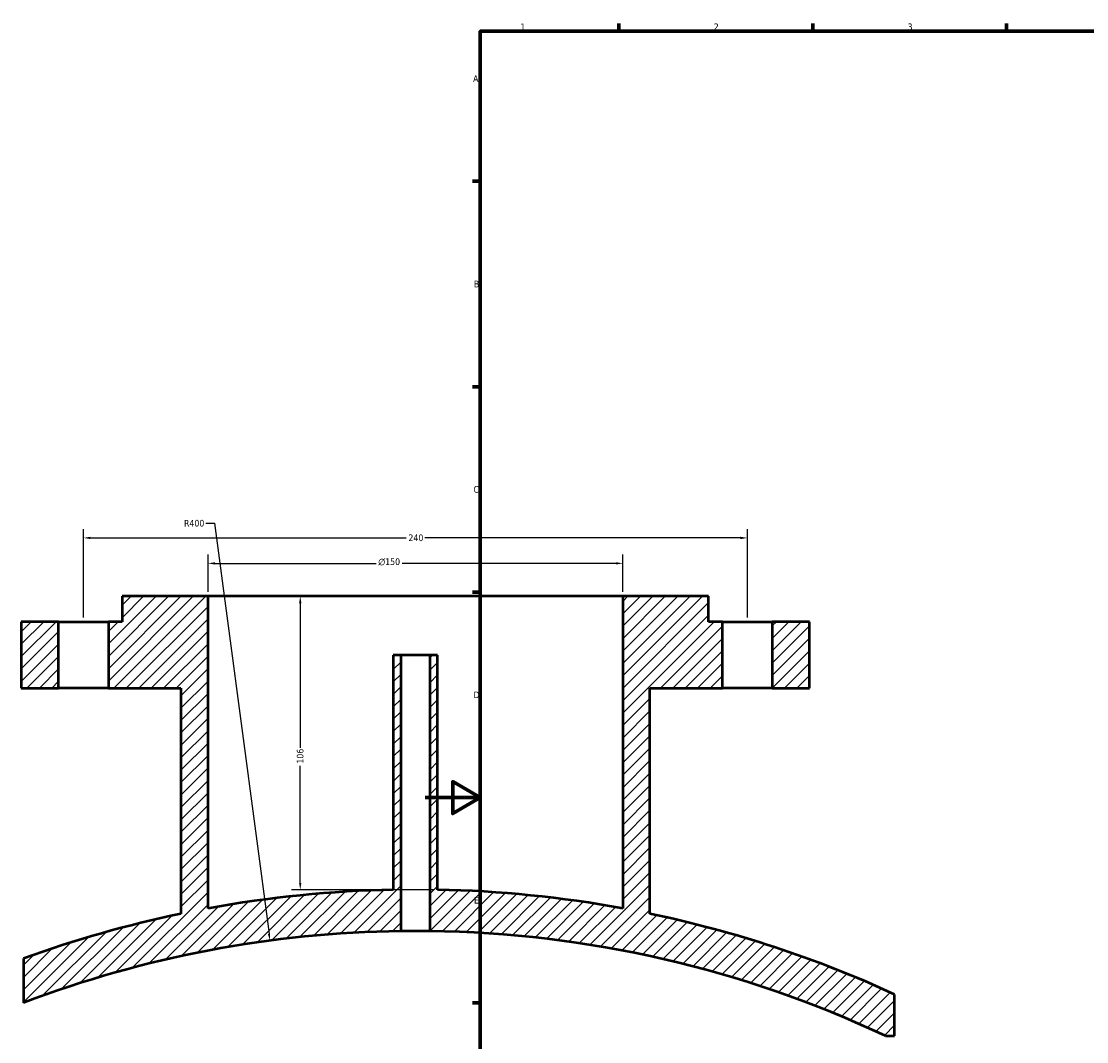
# Model space of a CAD drawing. Header units: millimetres. Extents: x -519 to 1053, y -190 to 828.
# Tile 3 of 10: x -146 to 239, y 209 to 578. Entities that reach past the tile are written whole.
import ezdxf

# ---------------------------------------------------------------- set-up
doc = ezdxf.new("R2010")
doc.units = ezdxf.units.MM
for name, color, linetype, lineweight in [('Border (ANSI)', 7, 'Continuous', 70), ('Dimension (ANSI)', 7, 'Continuous', 25), ('Hatch (ANSI)', 7, 'Continuous', 18), ('Visible (ANSI)', 7, 'Continuous', 50)]:
    doc.layers.add(name, color=color, linetype=linetype, lineweight=lineweight)
doc.styles.add('Note Text (ANSI)', font='tahoma.ttf')
doc.dimstyles.new('Default - mm (ANSI)', dxfattribs={"dimtxt": 2.399999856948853, "dimasz": 2.5, "dimexe": 3.175, "dimexo": 1.6002, "dimgap": 0.7999999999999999, "dimtad": 0, "dimtoh": 1, "dimdec": 0, "dimrnd": 1e-08, "dimzin": 4, "dimdsep": 46, "dimtxsty": 'Note Text (ANSI)', "dimcen": 0.09, "dimdle": 10, "dimclrd": 256, "dimclre": 256, "dimclrt": 5, "dimadec": 1, "dimazin": 1, "dimtfac": 1.270000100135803, "dimtofl": 0, "dimtmove": 0, "dimatfit": 3, "dimfxl": 1, "dimtolj": 1, "dimtzin": 4, "dimlwd": -1, "dimlwe": -1, "dimarcsym": 0})

# ---------------------------------------------------------------- blocks, each defined once
blk = doc.blocks.new('Borders Default Border')
at = {"layer": 'Border (ANSI)'}
for p, q in [((70.08333206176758, 574.0000152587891), (70.08333206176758, 576.8000030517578)), ((140.1666641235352, 574.0000152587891), (140.1666641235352, 576.8000030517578)), ((210.2499961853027, 574.0000152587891), (210.2499961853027, 576.8000030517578)), ((20, 519.7499847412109), (17.20000028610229, 519.7499847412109)), ((20, 445.4999923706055), (17.20000028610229, 445.4999923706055)), ((20, 371.25), (17.20000028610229, 371.25)), ((20, 222.7499961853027), (17.20000028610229, 222.7499961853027))]:
    blk.add_line(p, q, dxfattribs=at)
at = {"layer": 'Border (ANSI)', "flags": 128}
for points in [[(20, 20), (20, 574.0000152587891), (820.9999847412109, 574.0000152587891), (820.9999847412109, 20), (20, 20)], [(0, 297.0000076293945), (20, 297.0000076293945), (10, 302.773494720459), (10, 291.2265014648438), (20, 297.0000076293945)]]:
    blk.add_lwpolyline(points, dxfattribs=at)
at = {"layer": 'Border (ANSI)', "color": 5, "true_color": 0x0000ff, "char_height": 2.39999994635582, "attachment_point": 7, "style": 'Note Text (ANSI)'}
for s, insert in [('1', (34.50022139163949, 574.4)), ('2', (104.39731425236, 574.4)), ('3', (174.4614475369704, 574.3494327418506)), ('A', (17.37912944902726, 555.6750000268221)), ('B', (17.66755331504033, 481.4250000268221)), ('C', (17.51467650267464, 407.1322123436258)), ('D', (17.52071377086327, 332.9250000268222)), ('E', (17.71423082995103, 258.6750000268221))]:
    blk.add_mtext(s, dxfattribs=dict(at, insert=insert))
blk = doc.blocks.new('*D10')
at = {"layer": 'Defpoints', "color": 0, "transparency": 16777216}
for p in [(116.5421407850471, 390.8457906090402), (-123.457859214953, 360.5348524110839), (116.5421407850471, 360.5348524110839)]:
    blk.add_point(p, dxfattribs=at)
at = {"layer": 'Dimension (ANSI)', "transparency": 16777216}
for p, q in [((-123.457859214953, 362.1350524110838), (-123.457859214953, 394.0207906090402)), ((116.5421407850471, 362.1350524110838), (116.5421407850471, 394.0207906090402)), ((-120.957859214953, 390.8457906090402), (-6.806146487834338, 390.8457906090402)), ((114.0421407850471, 390.8457906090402), (-0.1095719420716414, 390.8457906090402))]:
    blk.add_line(p, q, dxfattribs=at)
for points in [[(-120.957859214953, 391.2624572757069), (-120.957859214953, 390.4291239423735), (-123.457859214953, 390.8457906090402)], [(114.0421407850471, 391.2624572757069), (114.0421407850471, 390.4291239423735), (116.5421407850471, 390.8457906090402)]]:
    blk.add_solid(points, dxfattribs=at)
at = {"layer": 'Dimension (ANSI)', "color": 5, "transparency": 16777216, "insert": (-6.006146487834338, 392.0957569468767), "char_height": 2.399999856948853, "attachment_point": 1, "style": 'Note Text (ANSI)'}
blk.add_mtext('\\A1;240', dxfattribs=at)
blk = doc.blocks.new('*D11')
at = {"layer": 'Defpoints', "color": 0, "transparency": 16777216}
for p in [(71.54214078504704, 381.6480242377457), (-78.45785921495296, 369.7348524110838), (71.54214078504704, 369.7348524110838)]:
    blk.add_point(p, dxfattribs=at)
at = {"layer": 'Dimension (ANSI)', "transparency": 16777216}
for p, q in [((-78.45785921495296, 371.3350524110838), (-78.45785921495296, 384.8230242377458)), ((-75.95785921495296, 381.6480242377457), (-17.6901800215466, 381.6480242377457)), ((69.04214078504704, 381.6480242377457), (-8.22553840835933, 381.6480242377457)), ((71.54214078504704, 371.3350524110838), (71.54214078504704, 384.8230242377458))]:
    blk.add_line(p, q, dxfattribs=at)
for points in [[(-75.95785921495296, 382.0646909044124), (-75.95785921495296, 381.2313575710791), (-78.45785921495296, 381.6480242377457)], [(69.04214078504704, 382.0646909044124), (69.04214078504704, 381.2313575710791), (71.54214078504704, 381.6480242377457)]]:
    blk.add_solid(points, dxfattribs=at)
at = {"layer": 'Dimension (ANSI)', "color": 5, "transparency": 16777216, "insert": (-16.8901800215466, 383.4535432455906), "char_height": 2.399999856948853, "attachment_point": 1, "style": 'Note Text (ANSI)'}
blk.add_mtext('\\A1;{\\fAIGDT|b0|i0;\\H2.4000;\\ln}\\fTahoma|b0|i0;\\H2.4000;150', dxfattribs=at)
blk = doc.blocks.new('*D12')
at = {"layer": 'Defpoints', "color": 0, "transparency": 16777216}
for p in [(-78.45785921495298, 369.7348524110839), (-45.1084427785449, 263.657736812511), (4.542140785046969, 263.657736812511)]:
    blk.add_point(p, dxfattribs=at)
at = {"layer": 'Dimension (ANSI)', "transparency": 16777216}
for p, q in [((-76.85765921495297, 369.7348524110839), (-41.93344277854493, 369.7348524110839)), ((-45.10844277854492, 367.2348524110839), (-45.10844277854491, 314.9757254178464)), ((-45.1084427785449, 266.157736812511), (-45.10844277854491, 308.4419446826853)), ((2.941940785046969, 263.657736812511), (-48.2834427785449, 263.657736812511))]:
    blk.add_line(p, q, dxfattribs=at)
for points in [[(-45.52510944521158, 367.2348524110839), (-44.69177611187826, 367.2348524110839), (-45.10844277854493, 369.7348524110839)], [(-45.52510944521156, 266.157736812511), (-44.69177611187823, 266.157736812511), (-45.1084427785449, 263.657736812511)]]:
    blk.add_solid(points, dxfattribs=at)
at = {"layer": 'Dimension (ANSI)', "color": 5, "transparency": 16777216, "insert": (-46.35760320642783, 309.2419446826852), "char_height": 2.399999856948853, "attachment_point": 1, "rotation": 90, "style": 'Note Text (ANSI)'}
blk.add_mtext('\\A1;106', dxfattribs=at)
blk = doc.blocks.new('*D13')
at = {"layer": 'Defpoints', "color": 0, "transparency": 16777216}
for p in [(-56.06941949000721, 245.2597869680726), (-3.457859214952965, -151.2651475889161)]:
    blk.add_point(p, dxfattribs=at)
at = {"layer": 'Dimension (ANSI)', "transparency": 16777216}
for p, q in [((-79.27293109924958, 396.1233393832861), (-76.08623606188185, 396.1233393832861)), ((-76.08623606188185, 396.1233393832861), (-56.3982417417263, 247.7380678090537))]:
    blk.add_line(p, q, dxfattribs=at)
blk.add_solid([(-55.98519493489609, 247.7928715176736), (-56.81128854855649, 247.6832641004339), (-56.06941949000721, 245.2597869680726)], dxfattribs=at)
at = {"layer": 'Dimension (ANSI)', "color": 5, "transparency": 16777216, "insert": (-87.15043231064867, 397.3724998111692), "char_height": 2.399999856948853, "attachment_point": 1, "style": 'Note Text (ANSI)'}
blk.add_mtext('\\A1;R400', dxfattribs=at)

msp = doc.modelspace()

# ---------------------------------------------------------------- hatches: boundary and pattern name
at = {"layer": 'Hatch (ANSI)'}
h = msp.add_hatch(dxfattribs=at)
h.set_pattern_fill('ANSI31', color=256, scale=25.4, style=0)
h.set_pattern_definition([(45, (0, 0), (-2.245064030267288, 2.245064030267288), [])])
edge = h.paths.add_edge_path()
edge.add_line((-114.457859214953, 360.5348524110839), (-114.457859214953, 336.5348524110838))
edge.add_line((-114.457859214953, 336.5348524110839), (-88.25785921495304, 336.534852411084))
edge.add_line((-88.25785921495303, 336.534852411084), (-88.25785921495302, 254.9785723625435))
edge.add_ellipse((-3.457859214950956, -151.265147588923), major_axis=(-406.2437199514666, -84.80000000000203), ratio=1, start_angle=270, end_angle=278.1816172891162)
edge.add_line((-145.2078592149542, 238.7757957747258), (-145.2078592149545, 222.7762104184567))
edge.add_ellipse((-3.457859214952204, -151.2651475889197), major_axis=(374.0413580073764, 141.7500000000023), ratio=1, start_angle=69.98972167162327, end_angle=90, ccw=False)
edge.add_line((-8.657859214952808, 248.7010509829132), (-8.657859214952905, 348.4348524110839))
edge.add_line((-8.657859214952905, 348.4348524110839), (-11.45785921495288, 348.4348524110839))
edge.add_line((-11.45785921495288, 348.4348524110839), (-11.45785921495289, 263.6577368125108))
edge.add_ellipse((-3.457859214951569, -151.2651475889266), major_axis=(-414.9228844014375, -8.000000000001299), ratio=1, start_angle=270, end_angle=279.3073036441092)
edge.add_line((-78.45785921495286, 256.9014850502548), (-78.45785921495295, 369.7348524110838))
edge.add_line((-78.45785921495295, 369.7348524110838), (-109.4578592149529, 369.7348524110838))
edge.add_line((-109.4578592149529, 369.7348524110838), (-109.4578592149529, 360.5348524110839))
edge.add_line((-109.4578592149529, 360.5348524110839), (-114.457859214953, 360.5348524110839))
h.paths.add_polyline_path([(-132.457859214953, 336.534852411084), (-132.457859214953, 360.5348524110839), (-145.9578592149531, 360.5348524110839), (-145.957859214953, 336.534852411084)])
edge = h.paths.add_edge_path()
edge.add_line((107.542140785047, 336.534852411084), (107.542140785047, 360.5348524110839))
edge.add_line((107.542140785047, 360.5348524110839), (102.542140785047, 360.5348524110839))
edge.add_line((102.542140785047, 360.5348524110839), (102.542140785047, 369.7348524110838))
edge.add_line((102.542140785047, 369.7348524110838), (71.54214078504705, 369.7348524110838))
edge.add_line((71.54214078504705, 369.7348524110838), (71.54214078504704, 256.9014850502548))
edge.add_ellipse((-3.457859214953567, -151.2651475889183), major_axis=(-408.1666326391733, 75.00000000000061), ratio=1, start_angle=270, end_angle=279.3073036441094)
edge.add_line((4.542140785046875, 263.657736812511), (4.54214078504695, 348.4348524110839))
edge.add_line((4.54214078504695, 348.4348524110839), (1.742140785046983, 348.4348524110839))
edge.add_line((1.742140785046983, 348.4348524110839), (1.742140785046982, 248.7010509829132))
edge.add_ellipse((-3.457859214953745, -151.2651475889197), major_axis=(399.966198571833, -5.200000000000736), ratio=1, start_angle=65.6040884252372, end_angle=90, ccw=False)
edge.add_line((166.4796660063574, 210.8415183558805), (169.7921407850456, 210.8415183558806))
edge.add_line((169.7921407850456, 210.8415183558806), (169.7921407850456, 225.8415183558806))
edge.add_ellipse((-3.457859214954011, -151.2651475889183), major_axis=(-377.1066659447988, 173.2499999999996), ratio=1, start_angle=270, end_angle=282.884242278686)
edge.add_line((81.34214078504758, 254.9785723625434), (81.3421407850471, 336.534852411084))
edge.add_line((81.34214078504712, 336.534852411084), (107.542140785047, 336.534852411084))
h.paths.add_polyline_path([(125.542140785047, 360.5348524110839), (125.542140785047, 336.534852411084), (139.0421407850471, 336.534852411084), (139.0421407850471, 360.5348524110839)])

# ---------------------------------------------------------------- linework, layer by layer
at = {"layer": 'Visible (ANSI)'}
for p, q in [((-78.45785921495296, 369.7348524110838), (-109.4578592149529, 369.7348524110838)), ((-109.4578592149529, 369.7348524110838), (-109.457859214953, 360.5348524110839)), ((-78.45785921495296, 256.9014850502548), (-78.45785921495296, 369.7348524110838)), ((71.54214078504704, 369.7348524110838), (-78.45785921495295, 369.7348524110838)), ((102.542140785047, 369.7348524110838), (71.54214078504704, 369.7348524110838)), ((71.54214078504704, 369.7348524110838), (71.54214078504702, 256.9014850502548)), ((102.542140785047, 360.5348524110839), (102.542140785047, 369.7348524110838)), ((-132.457859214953, 360.5348524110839), (-145.9578592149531, 360.5348524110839)), ((-145.9578592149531, 360.5348524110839), (-145.957859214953, 336.534852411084)), ((-132.457859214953, 336.534852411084), (-132.457859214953, 360.5348524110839)), ((-132.457859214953, 360.5348524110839), (-114.457859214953, 360.5348524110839)), ((-114.457859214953, 360.5348524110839), (-114.457859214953, 336.5348524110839)), ((-109.457859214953, 360.5348524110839), (-114.457859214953, 360.5348524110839)), ((107.542140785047, 360.5348524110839), (102.542140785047, 360.5348524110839)), ((107.542140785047, 336.534852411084), (107.542140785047, 360.5348524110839)), ((107.542140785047, 360.5348524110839), (125.5421407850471, 360.5348524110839)), ((125.542140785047, 360.5348524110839), (125.542140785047, 336.534852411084)), ((139.0421407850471, 360.5348524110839), (125.542140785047, 360.5348524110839)), ((139.0421407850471, 336.534852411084), (139.0421407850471, 360.5348524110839)), ((-8.657859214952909, 348.4348524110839), (-11.45785921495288, 348.4348524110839)), ((-11.45785921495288, 348.4348524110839), (-11.45785921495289, 263.6577368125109)), ((-8.657859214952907, 248.7010509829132), (-8.657859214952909, 348.4348524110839)), ((1.742140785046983, 348.4348524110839), (-8.657859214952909, 348.4348524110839)), ((4.54214078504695, 348.4348524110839), (1.742140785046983, 348.4348524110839)), ((1.742140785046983, 348.4348524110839), (1.742140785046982, 248.7010509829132)), ((4.542140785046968, 263.6577368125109), (4.54214078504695, 348.4348524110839)), ((-145.957859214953, 336.534852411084), (-132.457859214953, 336.534852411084)), ((-114.457859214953, 336.5348524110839), (-132.457859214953, 336.5348524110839)), ((-114.457859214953, 336.5348524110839), (-88.25785921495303, 336.534852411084)), ((-88.25785921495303, 336.534852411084), (-88.25785921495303, 254.9785723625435)), ((81.34214078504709, 254.9785723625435), (81.34214078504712, 336.534852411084)), ((81.34214078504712, 336.534852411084), (107.542140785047, 336.534852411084)), ((125.5421407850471, 336.534852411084), (107.542140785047, 336.534852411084)), ((125.542140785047, 336.534852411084), (139.0421407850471, 336.534852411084)), ((-145.2078592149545, 238.7757957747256), (-145.2078592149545, 222.7762104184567)), ((169.7921407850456, 210.8415183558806), (169.7921407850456, 225.8415183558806)), ((166.4796660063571, 210.8415183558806), (169.7921407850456, 210.8415183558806))]:
    msp.add_line(p, q, dxfattribs=at)
for centre, radius, start, end in [((-3.457859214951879, -151.2651475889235), 415.0000000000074, 91.10456537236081, 100.41186901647), ((-3.457859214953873, -151.2651475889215), 415.0000000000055, 79.58813098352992, 88.89543462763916), ((-3.457859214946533, -151.2651475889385), 415.0000000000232, 101.7907108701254, 109.9723281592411), ((-3.457859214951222, -151.2651475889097), 414.9999999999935, 65.32504685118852, 78.20928912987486), ((-3.457859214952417, -151.2651475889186), 400.0000000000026, 90.74486611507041, 110.7551444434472), ((-3.457859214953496, -151.2651475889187), 400.0000000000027, 64.85922231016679, 89.25513388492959)]:
    msp.add_arc(centre, radius, start, end, dxfattribs=at)
msp.add_open_spline([(1.742140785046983, 248.7010509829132), (1.742140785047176, 248.7010509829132), (1.611650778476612, 248.7028142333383), (1.080969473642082, 248.7091884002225), (0.6807785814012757, 248.7137079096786), (-0.2425864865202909, 248.7221961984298), (-0.827310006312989, 248.7267155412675), (-2.108480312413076, 248.7330893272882), (-2.804927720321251, 248.7348524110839), (-4.110790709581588, 248.7348524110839), (-4.80723811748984, 248.7330893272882), (-6.088408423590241, 248.7267155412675), (-6.673131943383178, 248.7221961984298), (-7.596497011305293, 248.7137079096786), (-7.996687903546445, 248.7091884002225), (-8.527369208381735, 248.7028142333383), (-8.657859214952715, 248.7010509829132), (-8.657859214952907, 248.7010509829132)], degree=3, knots=[0, 0, 0, 0, 0.1958794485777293, 0.1958794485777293, 0.3917588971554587, 0.3917588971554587, 0.5876383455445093, 0.5876383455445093, 0.78351779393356, 0.78351779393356, 0.9793972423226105, 0.9793972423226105, 1.175276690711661, 1.175276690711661, 1.371156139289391, 1.371156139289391, 1.56703558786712, 1.56703558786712, 1.56703558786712, 1.56703558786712], dxfattribs=at)

# ---------------------------------------------------------------- block references
msp.add_blockref('Borders Default Border', (0, 0))

# ---------------------------------------------------------------- dimensions: what is measured, and where the dimension line sits
at = {"layer": 'Dimension (ANSI)'}
dim = msp.add_radius_dim(center=(-3.457859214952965, -151.2651475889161), mpoint=(-56.06941949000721, 245.2597869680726), dimstyle='Default - mm (ANSI)', override={"dimgap": 0.7999999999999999, "dimtih": 1, "dimdec": 0, "dimlfac": 1.000000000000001, "dimcen": 0, "dimtol": 0, "dimlim": 0, "dimtp": 0, "dimtm": -0, "dimtdec": 2}, dxfattribs=at)
dim.commit()
dim.dimension.update_dxf_attribs({"geometry": '*D13', "text_midpoint": (-83.6116817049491, 396.1233393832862), "dimtype": 164})
for base, p1, p2, angle, picture, middle in [((116.5421407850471, 390.8457906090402), (-123.457859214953, 360.5348524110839), (116.5421407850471, 360.5348524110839), 180, '*D10', (-3.45785921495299, 390.8457906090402)), ((-45.1084427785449, 263.657736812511), (-78.45785921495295, 369.7348524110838), (4.542140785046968, 263.6577368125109), 90, '*D12', (-45.10844277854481, 311.7088350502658))]:
    dim = msp.add_linear_dim(base=base, p1=p1, p2=p2, angle=angle, dimstyle='Default - mm (ANSI)', override={"dimgap": 0.7999999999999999, "dimtoh": 0, "dimdec": 0, "dimtol": 0, "dimlim": 0, "dimtp": 0, "dimtm": -0, "dimtdec": 2, "dimatfit": 1}, dxfattribs=at)
    dim.commit()
    dim.dimension.update_dxf_attribs({"geometry": picture, "text_midpoint": middle, "dimtype": 160})
dim = msp.add_linear_dim(base=(71.54214078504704, 381.6480242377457), p1=(-78.45785921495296, 369.7348524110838), p2=(71.54214078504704, 369.7348524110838), angle=180, text='{\\fAIGDT|b0|i0;\\H2.4000;\\ln}\\fTahoma|b0|i0;\\H2.4000;<>', dimstyle='Default - mm (ANSI)', override={"dimgap": 0.7999999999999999, "dimtoh": 0, "dimdec": 0, "dimtol": 0, "dimlim": 0, "dimtp": 0, "dimtm": -0, "dimtdec": 2, "dimatfit": 1}, dxfattribs=at)
dim.commit()
dim.dimension.update_dxf_attribs({"geometry": '*D11', "text_midpoint": (-12.95785921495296, 381.6480242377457), "dimtype": 160})

doc.saveas('drawing.dxf')
